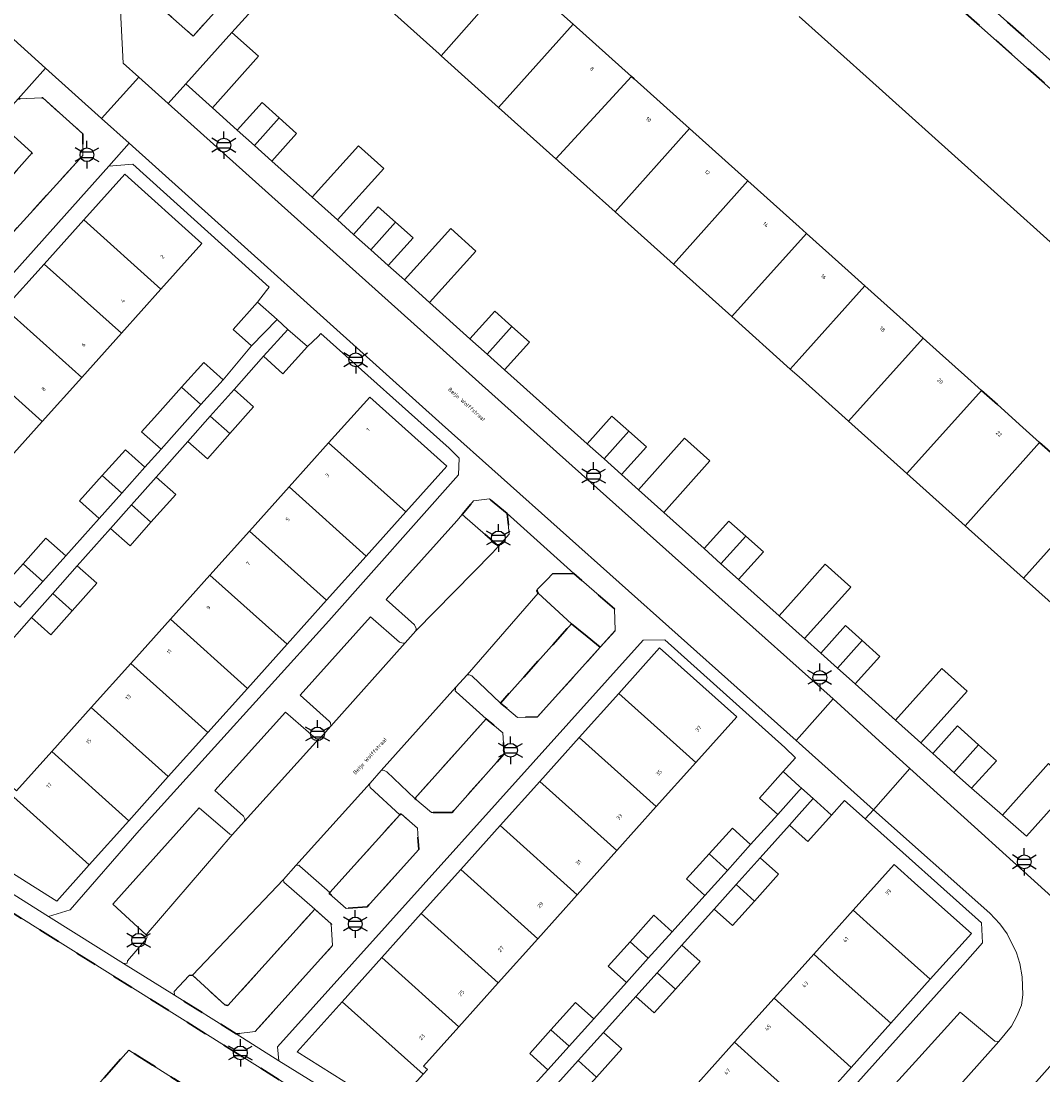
# Model space of a CAD drawing. Extents: x 105780 to 185197, y 477999 to 525027.
# Tile 25 of 256: x 105928 to 106022, y 478611 to 478708. Entities that reach past the tile are written whole.
import ezdxf
from ezdxf.enums import TextEntityAlignment as Align

# ---------------------------------------------------------------- set-up
doc = ezdxf.new("R2010")
doc.units = 0
doc.linetypes.add('XX-HIDDEN', pattern=[4, 2, -2])
for name, color, linetype, lineweight in [('B-GV-GR-MATERIAALGRENS-G', 252, 'XX-HIDDEN', 35), ('B-RO-IE-MEUBILAIR_WEGMEUBILAIR-S', 252, 'Continuous', 25), ('B-RO-IE-TERREINAFSCHEIDING_KUNSTMATIG_HEKWERK-G', 252, 'IE-TERREINAFSCHEIDING-KUNSTMATIG', 18), ('B-WE-GW-WATERGANG_SLOOT_INSTEEK-G', 252, 'Continuous', 30), ('B-XX-KG-KADASTRAAL_BEBOUWING-G', 252, 'Continuous', 20), ('B1-WE-OG-BEBOUWING-T18', 7, 'Continuous', 18), ('B1-WE-OG-TERREIN_ERF-GV', 252, 'Continuous', 18), ('B1-WE-OG-TOPOGRAFIE-T18', 10, 'Continuous', 18), ('B1-WE-VH-VERHARDING_ASFALT-GV', 252, 'Continuous', 18), ('B1-WE-VH-VERHARDING_BETONSTRAATSTEEN-GV', 252, 'Continuous', 18), ('B1-WE-VH-VERHARDING_TEGEL-GV', 252, 'Continuous', 18)]:
    doc.layers.add(name, color=color, linetype=linetype, lineweight=lineweight)
doc.styles.add('NLCS-ISO', font='NLCS-ISO.ttf')
doc.styles.add('NLCS-ISO-M200-T18', font='NLCS-ISO.ttf', dxfattribs={"height": 0.36})
doc.linetypes.add('IE-TERREINAFSCHEIDING-KUNSTMATIG', pattern='A,4,[82,NLCS.SHX,S=0.75,R=90,X=0,Y=0],4,-2', length=10)

# ---------------------------------------------------------------- blocks, each defined once
blk = doc.blocks.new('B-SIE-WEG_LICHTMAST-SO')
at = {"ltscale": 0.1}
for p, q in [((0, 1.27), (0, 2.53)), ((-1.1, 0.63), (-2.19, 1.27)), ((1.1, 0.63), (2.19, 1.27)), ((-1.1, -0.63), (-2.19, -1.27)), ((0, -1.27), (0, -2.53)), ((1.1, -0.63), (2.19, -1.27))]:
    blk.add_line(p, q, dxfattribs=at)
at = {"flags": 128}
for points in [[(-1.16, 0.5), (1.16, 0.5)], [(-1.16, -0.5), (1.16, -0.5)]]:
    blk.add_lwpolyline(points, dxfattribs=at)
at = {"ltscale": 0.1}
blk.add_circle((0, 0), 1.27, dxfattribs=at)
at = {"style": 'NLCS-ISO'}
blk.add_attdef('TYPE', text='', height=1.8, dxfattribs=at).set_placement((0, 2.53), align=Align.BOTTOM_CENTER)

msp = doc.modelspace()

# ---------------------------------------------------------------- linework, layer by layer
at = {"layer": 'B-GV-GR-MATERIAALGRENS-G', "flags": 128}
for points in [[(106000, 478724.793), (105980.466, 478742.334), (105978.943, 478740.613), (105978.148, 478741.243), (105977.438, 478741.687), (105976.731, 478742.054), (105975.992, 478742.324), (105975.124, 478742.473), (105974.242, 478742.525), (105973.344, 478742.5), (105972.479, 478742.391), (105969.92, 478741.74), (105969.244, 478741.478), (105967.9, 478740.82), (105967.286, 478740.464), (105966.722, 478740.064), (105966.662, 478740.012), (105966.347, 478739.74), (105966.201, 478739.614), (105965.888, 478739.344), (105968.125, 478737.419), (105963.677, 478732.269), (105962.307, 478733.356), (105961.799, 478732.767), (105963.304, 478731.543), (105968.587, 478737.66), (105967.144, 478738.843), (105967.54, 478739.293), (105969.443, 478737.734), (105963.378, 478730.71), (105961.402, 478732.317), (105956.719, 478726.993), (105959.127, 478724.852), (105968.106, 478734.452), (105968.744, 478735.095), (105969.243, 478735.445), (105969.946, 478735.919), (105970.623, 478736.162), (105971.687, 478736.492), (105973.626, 478736.739), (105975.388, 478736.873), (105977.341, 478737.217), (105978.608, 478737.308), (105980.338, 478737.507), (105981.143, 478737.47), (105982.279, 478737.315), (105983.072, 478737.124), (105983.656, 478736.722), (105984.065, 478736.369), (106000, 478722.083), (106008.843, 478714.155), (106032.53, 478693.11), (106042.797, 478679.379), (106046.237, 478683.351), (106041.428, 478687.703), (106029.227, 478698.616), (106018.277, 478708.393)], [(105940.944, 478714.654), (105940.715, 478714.769), (105940.553, 478714.661), (105939.057, 478712.989), (105937.972, 478711.769), (105944.182, 478706.283), (105957.622, 478721.224), (105957.483, 478722.9), (105952.168, 478727.629), (105950.558, 478725.844), (105950.559, 478725.679), (105950.644, 478725.511), (105953.748, 478722.641), (105949.403, 478717.768), (105944.094, 478711.815)], [(105927.253, 478699.608), (105926.208, 478698.445), (105926.273, 478698.295), (105929.363, 478695.511), (105922.9, 478688.284), (105924.51, 478686.803), (105926.416, 478686.934), (105934.011, 478695.289), (105934.029, 478697.259), (105930.329, 478700.597), (105928.049, 478700.495)], [(105973.112, 478662.29), (105971.477, 478663.645), (105970.005, 478663.448), (105968.947, 478662.199), (105972.312, 478659.293), (105973.294, 478660.38)], [(105979.252, 478656.758), (105977.284, 478656.738), (105976.802, 478656.227), (105975.899, 478655.332), (105975.849, 478655.177), (105975.946, 478654.961), (105979.029, 478652.129), (105981.673, 478649.966), (105983.056, 478651.503), (105982.977, 478653.507)], [(105981.673, 478649.966), (105979.029, 478652.129), (105972.492, 478644.83), (105974.049, 478643.499), (105975.91, 478643.563)], [(105971.154, 478643.372), (105964.593, 478636.05), (105966.12, 478634.755), (105968.022, 478634.745), (105972.825, 478640.161), (105972.712, 478642.083)], [(105963.216, 478634.545), (105956.777, 478627.385), (105956.712, 478627.299), (105958.261, 478625.912), (105960.221, 478626.067), (105964.965, 478631.355), (105964.832, 478633.298), (105963.324, 478634.63)], [(105919.553, 478630.513), (105913.404, 478634.267), (105912.294, 478621.137), (105912.185, 478619.855), (105911.937, 478616.726), (105916.429, 478614.744), (105917.104, 478614.023), (105919.923, 478614.089), (105920.288, 478614.431), (105928.677, 478605.488), (105932.425, 478605.882), (105932.217, 478606.101), (105938.255, 478612.859), (105938.707, 478612.572), (105959.538, 478599.356), (105963.018, 478597.24), (105965.579, 478595.683), (105965.719, 478595.922), (105967.988, 478599.314), (105968.39, 478599.915)], [(105955.386, 478625.857), (105947.387, 478616.976), (105947.098, 478617.02), (105944.115, 478619.761), (105943.82, 478619.737), (105942.419, 478618.254), (105942.452, 478617.915), (105948.147, 478614.368), (105949.905, 478614.566), (105957.011, 478622.489), (105956.906, 478624.497)], [(105961.632, 478595.056), (105958.199, 478597.216), (105956.917, 478595.108), (105951.651, 478598.484), (105951.605, 478598.408), (105949.121, 478594.367), (105942.3, 478598.559), (105941.298, 478597.575), (105934.795, 478603.797), (105938.254, 478607.41), (105944.226, 478601.693), (105945.703, 478604.097), (105952.525, 478599.905), (105953.357, 478601.269), (105958.623, 478597.893), (105959.538, 478599.356), (105938.707, 478612.572), (105938.255, 478612.859), (105932.217, 478606.101), (105932.425, 478605.882), (105932.488, 478605.815), (105934.598, 478603.591), (105949.677, 478587.697), (105951.485, 478586.696), (105952.688, 478585.992), (105953.007, 478586.577), (105954.513, 478589.345), (105956.358, 478588.341), (105954.867, 478585.602), (105954.502, 478584.931), (105957.607, 478583.113), (105967.759, 478573.942), (105967.809, 478573.997), (105979.423, 478586.884), (105968.542, 478593.945), (105967.406, 478594.682), (105967.248, 478594.488), (105966.535, 478593.386), (105965.884, 478592.38)]]:
    msp.add_lwpolyline(points, close=True, dxfattribs=at)
at = {"layer": 'B-RO-IE-TERREINAFSCHEIDING_KUNSTMATIG_HEKWERK-G', "flags": 128}
msp.add_lwpolyline([(105964.836, 478594.442), (105965.565, 478595.568), (105938.255, 478612.859), (105932.217, 478606.101), (105949.677, 478587.697), (105952.688, 478585.992), (105953.438, 478587.482)], dxfattribs=at)
at = {"layer": 'B-WE-GW-WATERGANG_SLOOT_INSTEEK-G', "flags": 128}
for points in [[(106032.53, 478693.11), (106008.843, 478714.155)], [(105973.82, 478712.177), (105979.181, 478707.37), (105984.565, 478702.541), (105984.8, 478702.33), (105989.901, 478697.756), (105995.281, 478692.931), (106000, 478688.699), (106000.667, 478688.101), (106002.16, 478686.762), (106004.503, 478684.661), (106006.056, 478683.268), (106007.539, 478681.938), (106009.861, 478679.856), (106011.429, 478678.45), (106012.927, 478677.106), (106015.221, 478675.049), (106016.801, 478673.632), (106018.257, 478672.326), (106020.61, 478670.216), (106022.152, 478668.833), (106023.636, 478667.502)], [(106000, 478708.078), (106006.169, 478702.544), (106026.138, 478684.633)], [(106026.138, 478684.633), (106006.169, 478702.544), (106000, 478708.078)]]:
    msp.add_lwpolyline(points, dxfattribs=at)
at = {"layer": 'B-XX-KG-KADASTRAAL_BEBOUWING-G', "flags": 128}
for points in [[(105973.82, 478712.177), (105973.624, 478712.353), (105968.447, 478716.996), (105961.577, 478709.335), (105966.826, 478704.628), (105966.95, 478704.517), (105967.022, 478704.452)], [(105979.181, 478707.37), (105973.82, 478712.177), (105967.022, 478704.452), (105972.311, 478699.709)], [(105947.749, 478706.622), (105943.49, 478701.871), (105945.948, 478699.668), (105950.207, 478704.419)], [(105984.565, 478702.541), (105979.181, 478707.37), (105972.311, 478699.709), (105977.6, 478694.966)], [(105989.901, 478697.756), (105984.8, 478702.33), (105984.565, 478702.541), (105977.6, 478694.966), (105977.695, 478694.88), (105977.835, 478694.755), (105983.045, 478690.082)], [(105952.103, 478698.744), (105950.525, 478700.158), (105948.241, 478697.612), (105949.819, 478696.197)], [(105952.103, 478698.744), (105949.819, 478696.197), (105951.428, 478694.755), (105953.712, 478697.301)], [(105995.281, 478692.931), (105989.901, 478697.756), (105983.045, 478690.082), (105988.411, 478685.27)], [(105955.136, 478691.431), (105957.474, 478689.335), (105961.733, 478694.086), (105959.395, 478696.182)], [(105934.106, 478689.335), (105941.209, 478682.966), (105944.989, 478687.181), (105937.887, 478693.551)], [(106000.667, 478688.101), (106000, 478688.699), (105995.281, 478692.931), (105988.411, 478685.27), (105993.796, 478680.44)], [(105962.825, 478689.132), (105961.233, 478690.559), (105958.949, 478688.013), (105960.541, 478686.586)], [(105934.106, 478689.335), (105930.459, 478685.268), (105937.562, 478678.899), (105941.209, 478682.966)], [(105962.825, 478689.132), (105960.541, 478686.586), (105962.15, 478685.143), (105964.434, 478687.689)], [(105963.64, 478683.808), (105965.963, 478681.725), (105970.222, 478686.476), (105967.899, 478688.559)], [(106006.056, 478683.268), (106004.503, 478684.661), (106002.16, 478686.762), (106000.667, 478688.101), (105993.796, 478680.44), (105999.186, 478675.607), (106000, 478676.515)], [(105930.459, 478685.268), (105926.812, 478681.202), (105933.915, 478674.832), (105937.562, 478678.899)], [(106011.429, 478678.45), (106009.861, 478679.856), (106007.539, 478681.938), (106006.056, 478683.268), (106000, 478676.515), (105999.186, 478675.607), (106000, 478674.877), (106004.559, 478670.789)], [(105950.113, 478681.765), (105947.875, 478679.237), (105949.551, 478677.747), (105951.91, 478680.167)], [(105926.812, 478681.202), (105923.165, 478677.135), (105930.268, 478670.765), (105933.915, 478674.832)], [(105973.547, 478679.52), (105971.955, 478680.947), (105969.671, 478678.401), (105971.264, 478676.973)], [(105973.547, 478679.52), (105971.264, 478676.973), (105972.873, 478675.531), (105975.157, 478678.077)], [(105954.705, 478677.678), (105952.892, 478679.259), (105950.661, 478676.779), (105952.449, 478675.172)], [(106016.801, 478673.632), (106015.221, 478675.049), (106012.927, 478677.106), (106011.429, 478678.45), (106004.559, 478670.789), (106009.931, 478665.971)], [(105923.165, 478677.135), (105919.518, 478673.068), (105926.621, 478666.699), (105930.268, 478670.765)], [(105946.935, 478674.619), (105945.156, 478676.208), (105943.108, 478673.926), (105944.889, 478672.329)], [(105944.889, 478672.329), (105943.108, 478673.926), (105940.881, 478671.445), (105939.425, 478669.823), (105941.219, 478668.22), (105942.671, 478669.846)], [(105947.95, 478673.727), (105945.754, 478671.255), (105947.543, 478669.651), (105949.746, 478672.13)], [(106022.152, 478668.833), (106020.61, 478670.216), (106018.257, 478672.326), (106016.801, 478673.632), (106009.931, 478665.971), (106015.282, 478661.172)], [(105956.66, 478668.808), (105963.759, 478662.442), (105967.536, 478666.654), (105960.438, 478673.021)], [(105947.543, 478669.651), (105945.754, 478671.255), (105943.699, 478668.942), (105945.495, 478667.346)], [(105984.315, 478669.867), (105982.759, 478671.262), (105980.475, 478668.716), (105982.031, 478667.321)], [(105984.315, 478669.867), (105982.031, 478667.321), (105983.64, 478665.879), (105985.924, 478668.425)], [(105956.66, 478668.808), (105953.015, 478664.744), (105960.114, 478658.378), (105963.759, 478662.442)], [(105985.189, 478664.49), (105987.527, 478662.395), (105991.786, 478667.146), (105989.448, 478669.241)], [(106027.53, 478664.01), (106025.939, 478665.437), (106023.636, 478667.502), (106022.152, 478668.833), (106015.282, 478661.172), (106020.659, 478656.349)], [(105939.74, 478666.565), (105937.942, 478668.171), (105935.81, 478665.795), (105937.61, 478664.181)], [(105937.61, 478664.181), (105935.81, 478665.795), (105933.714, 478663.46), (105935.523, 478661.844)], [(105940.777, 478665.653), (105938.502, 478663.092), (105940.291, 478661.488), (105942.573, 478664.057)], [(105953.015, 478664.744), (105949.37, 478660.679), (105956.469, 478654.313), (105960.114, 478658.378)], [(106032.896, 478659.198), (106031.328, 478660.604), (106028.995, 478662.696), (106027.53, 478664.01), (106020.659, 478656.349), (106026.026, 478651.537)], [(105940.291, 478661.488), (105938.502, 478663.092), (105936.573, 478660.92), (105938.368, 478659.325)], [(105995.082, 478660.215), (105993.534, 478661.603), (105991.25, 478659.057), (105992.798, 478657.669)], [(105932.438, 478658.391), (105930.622, 478660.014), (105928.513, 478657.665), (105930.332, 478656.033)], [(105949.37, 478660.679), (105945.725, 478656.615), (105952.824, 478650.249), (105956.469, 478654.313)], [(105995.082, 478660.215), (105992.798, 478657.669), (105994.422, 478656.213), (105996.706, 478658.759)], [(105930.332, 478656.033), (105928.513, 478657.665), (105926.387, 478655.296), (105928.215, 478653.663)], [(105933.498, 478657.459), (105931.251, 478654.929), (105933.039, 478653.326), (105935.293, 478655.864)], [(105998.152, 478652.869), (106000, 478651.213), (106000.498, 478650.767), (106004.757, 478655.518), (106002.411, 478657.62), (106000, 478654.93)], [(105945.725, 478656.615), (105942.08, 478652.551), (105949.179, 478646.184), (105952.824, 478650.249)], [(105933.039, 478653.326), (105931.251, 478654.929), (105929.287, 478652.719), (105931.082, 478651.124)], [(105942.08, 478652.551), (105938.435, 478648.487), (105945.534, 478642.121), (105949.179, 478646.184)], [(106005.804, 478650.604), (106004.271, 478651.978), (106001.987, 478649.432), (106003.52, 478648.057)], [(106005.804, 478650.604), (106003.52, 478648.057), (106005.159, 478646.588), (106007.443, 478649.134)], [(105983.377, 478645.721), (105990.48, 478639.352), (105994.252, 478643.557), (105987.15, 478649.928)], [(105938.435, 478648.487), (105934.791, 478644.422), (105941.889, 478638.056), (105945.534, 478642.121)], [(106008.882, 478643.251), (106011.205, 478641.168), (106015.464, 478645.919), (106013.141, 478648.002)], [(105983.377, 478645.721), (105979.739, 478641.664), (105986.841, 478635.294), (105990.48, 478639.352)], [(105934.791, 478644.422), (105931.146, 478640.358), (105938.244, 478633.992), (105941.889, 478638.056)], [(105920.371, 478642.687), (105917.911, 478639.946), (105924.698, 478633.86), (105923.011, 478631.987), (105931.607, 478626.591), (105934.599, 478629.928)], [(105931.146, 478640.358), (105927.893, 478636.731), (105920.783, 478643.146), (105920.371, 478642.687), (105934.599, 478629.928), (105938.244, 478633.992)], [(106016.526, 478640.992), (106014.584, 478642.733), (106012.3, 478640.187), (106014.242, 478638.446)], [(105979.739, 478641.664), (105976.1, 478637.606), (105983.202, 478631.237), (105986.841, 478635.294)], [(106016.526, 478640.992), (106014.242, 478638.446), (106015.881, 478636.976), (106018.165, 478639.522)], [(105998.522, 478638.514), (105996.339, 478636.084), (105998.027, 478634.568), (106000, 478636.764), (106000.21, 478636.998), (106000, 478637.187)], [(106025.141, 478637.257), (106022.978, 478639.255), (106018.726, 478634.506), (106020.939, 478632.578), (106021.731, 478633.46)], [(105976.1, 478637.606), (105972.461, 478633.549), (105979.563, 478627.179), (105983.202, 478631.237)], [(106002.981, 478634.511), (106001.293, 478636.027), (106000, 478634.588), (105999.11, 478633.597), (106000, 478632.798), (106000.798, 478632.081)], [(105972.461, 478633.549), (105968.822, 478629.491), (105975.924, 478623.122), (105979.563, 478627.179)], [(105995.53, 478631.794), (105993.846, 478633.31), (105991.707, 478630.93), (105993.392, 478629.418)], [(105993.392, 478629.418), (105991.707, 478630.93), (105989.634, 478628.624), (105991.316, 478627.111)], [(105996.406, 478630.582), (105994.19, 478628.111), (105995.878, 478626.594), (105998.094, 478629.066)], [(106004.977, 478625.755), (106007.162, 478623.795), (106012.078, 478619.386), (106015.868, 478623.611), (106010.945, 478628.002), (106008.749, 478629.961)], [(105968.822, 478629.491), (105965.183, 478625.433), (105972.285, 478619.064), (105975.924, 478623.122)], [(105995.878, 478626.594), (105994.19, 478628.111), (105992.165, 478625.853), (105993.855, 478624.338)], [(105965.183, 478625.433), (105961.544, 478621.376), (105968.646, 478615.007), (105972.285, 478619.064)], [(105988.305, 478623.766), (105986.626, 478625.278), (105984.42, 478622.823), (105986.1, 478621.316)], [(106004.977, 478625.755), (106001.338, 478621.698), (106003.517, 478619.743), (106008.44, 478615.328), (106012.078, 478619.386), (106007.162, 478623.795)], [(105986.1, 478621.316), (105984.42, 478622.823), (105982.415, 478620.592), (105984.091, 478619.084)], [(105989.181, 478622.525), (105986.911, 478619.994), (105988.601, 478618.479), (105990.871, 478621.01)], [(105961.544, 478621.376), (105957.906, 478617.318), (105965.358, 478610.635), (105965.757, 478611.08), (105965.406, 478611.394), (105968.646, 478615.007)], [(106001.338, 478621.698), (106000, 478620.206), (105997.696, 478617.643), (105999.873, 478615.69), (106000, 478615.576), (106004.801, 478611.271), (106008.44, 478615.328), (106003.517, 478619.743)], [(105988.601, 478618.479), (105986.911, 478619.994), (105984.955, 478617.813), (105986.645, 478616.297)], [(105957.906, 478617.318), (105953.755, 478612.69), (105962.358, 478607.29), (105965.358, 478610.635)], [(105981.08, 478615.739), (105979.407, 478617.245), (105977.133, 478614.716), (105978.808, 478613.214)], [(105997.696, 478617.643), (105994.052, 478613.59), (105996.229, 478611.638), (106000, 478608.256), (106001.162, 478607.214), (106004.801, 478611.271), (106000, 478615.576), (105999.873, 478615.69)], [(105978.808, 478613.214), (105977.133, 478614.716), (105975.182, 478612.545), (105976.852, 478611.041)], [(105981.964, 478614.477), (105979.644, 478611.89), (105981.33, 478610.37), (105983.654, 478612.962)], [(105994.052, 478613.59), (105990.408, 478609.538), (105992.582, 478607.583), (105997.511, 478603.15), (106000, 478605.918), (106001.162, 478607.214), (106000, 478608.256), (105996.229, 478611.638)], [(105981.33, 478610.37), (105979.644, 478611.89), (105977.745, 478609.772), (105979.434, 478608.257)]]:
    msp.add_lwpolyline(points, close=True, dxfattribs=at)
at = {"layer": 'B1-WE-OG-TERREIN_ERF-GV', "flags": 128}
for points in [[(105961.97, 478722.278), (105947.749, 478706.622), (105950.207, 478704.419), (105945.948, 478699.668), (105948.241, 478697.612), (105950.525, 478700.158), (105952.103, 478698.744), (105953.712, 478697.301), (105951.428, 478694.755), (105955.136, 478691.431), (105959.395, 478696.182), (105961.733, 478694.086), (105957.474, 478689.335), (105958.949, 478688.013), (105961.233, 478690.559), (105962.825, 478689.132), (105964.434, 478687.689), (105962.15, 478685.143), (105963.64, 478683.808), (105967.899, 478688.559), (105970.222, 478686.476), (105965.963, 478681.725), (105969.671, 478678.401), (105971.955, 478680.947), (105973.547, 478679.52), (105975.157, 478678.077), (105972.873, 478675.531), (105980.475, 478668.716), (105982.759, 478671.262), (105984.315, 478669.867), (105985.924, 478668.425), (105983.64, 478665.879), (105985.189, 478664.49), (105989.448, 478669.241), (105991.786, 478667.146), (105987.527, 478662.395), (105991.25, 478659.057), (105993.534, 478661.603), (105995.082, 478660.215), (105996.706, 478658.759), (105994.422, 478656.213), (105998.152, 478652.869), (106000, 478654.93), (106002.411, 478657.62), (106004.757, 478655.518), (106000.498, 478650.767), (106001.987, 478649.432), (106004.271, 478651.978), (106005.804, 478650.604), (106007.443, 478649.134), (106005.159, 478646.588), (106008.882, 478643.251), (106013.141, 478648.002), (106015.464, 478645.919), (106011.205, 478641.168), (106012.3, 478640.187), (106014.584, 478642.733), (106016.526, 478640.992), (106018.165, 478639.522), (106015.881, 478636.976), (106018.726, 478634.506), (106022.978, 478639.255)], [(106026.026, 478651.537), (106020.659, 478656.349), (106015.282, 478661.172), (106009.931, 478665.971), (106004.559, 478670.789), (106000, 478674.877), (105999.186, 478675.607), (105993.796, 478680.44), (105988.411, 478685.27), (105983.045, 478690.082), (105977.835, 478694.755), (105977.695, 478694.88), (105977.6, 478694.966), (105972.311, 478699.709), (105967.022, 478704.452), (105966.95, 478704.517), (105966.826, 478704.628), (105961.577, 478709.335)], [(105926.387, 478655.296), (105928.513, 478657.665), (105930.622, 478660.014), (105932.438, 478658.391), (105935.523, 478661.844), (105933.714, 478663.46), (105935.81, 478665.795), (105937.942, 478668.171), (105939.74, 478666.565), (105941.219, 478668.22), (105939.425, 478669.823), (105940.881, 478671.445), (105943.108, 478673.926), (105945.156, 478676.208), (105946.935, 478674.619), (105949.551, 478677.747), (105947.875, 478679.237), (105950.113, 478681.765), (105950.92, 478682.854), (105951.191, 478683.153), (105938.63, 478694.491), (105936.411, 478694.297), (105914.752, 478670.091)], [(105926.812, 478681.202), (105930.459, 478685.268), (105934.106, 478689.335), (105937.887, 478693.551), (105944.989, 478687.181), (105941.209, 478682.966), (105937.562, 478678.899), (105933.915, 478674.832), (105930.268, 478670.765), (105926.621, 478666.699)], [(105914.087, 478635.724), (105930.867, 478625.177), (105932.863, 478625.79), (105939.218, 478633.099), (105945.56, 478640.121), (105956.661, 478652.413), (105968.635, 478665.858), (105968.694, 478667.391), (105967.769, 478668.312), (105955.95, 478678.892), (105955.685, 478678.59), (105954.705, 478677.678), (105952.449, 478675.172), (105950.661, 478676.779), (105947.95, 478673.727), (105949.746, 478672.13), (105947.543, 478669.651), (105945.495, 478667.346), (105943.699, 478668.942), (105940.777, 478665.653), (105942.573, 478664.057), (105940.291, 478661.488), (105938.368, 478659.325), (105936.573, 478660.92), (105933.498, 478657.459), (105935.293, 478655.864), (105933.039, 478653.326), (105931.082, 478651.124), (105929.287, 478652.719), (105926.345, 478649.407)], [(105927.893, 478636.731), (105931.146, 478640.358), (105934.791, 478644.422), (105938.435, 478648.487), (105942.08, 478652.551), (105945.725, 478656.615), (105949.37, 478660.679), (105953.015, 478664.744), (105956.66, 478668.808), (105960.438, 478673.021), (105967.536, 478666.654), (105963.759, 478662.442), (105960.114, 478658.378), (105956.469, 478654.313), (105952.824, 478650.249), (105949.179, 478646.184), (105945.534, 478642.121), (105941.889, 478638.056), (105938.244, 478633.992), (105934.599, 478629.928), (105931.607, 478626.591), (105923.011, 478631.987)], [(105973.855, 478607.711), (105976.852, 478611.041), (105975.182, 478612.545), (105977.133, 478614.716), (105979.407, 478617.245), (105981.08, 478615.739), (105984.091, 478619.084), (105982.415, 478620.592), (105984.42, 478622.823), (105986.626, 478625.278), (105988.305, 478623.766), (105991.316, 478627.111), (105989.634, 478628.624), (105991.707, 478630.93), (105993.846, 478633.31), (105995.53, 478631.794), (105998.027, 478634.568), (105996.339, 478636.084), (105998.522, 478638.514), (105999.66, 478639.78), (105998.682, 478640.75), (105987.619, 478650.665), (105985.643, 478650.616), (105951.961, 478613.175), (105952.073, 478611.87), (105968.476, 478601.736)], [(106000, 478603.882), (106015.063, 478620.691), (106016.892, 478622.732), (106016.793, 478624.573), (106006.077, 478634.152), (106004.181, 478635.846), (106002.981, 478634.511), (106000.798, 478632.081), (106000, 478632.798), (105999.11, 478633.597), (105996.406, 478630.582), (105998.094, 478629.066), (105995.878, 478626.594), (105993.855, 478624.338), (105992.165, 478625.853), (105989.181, 478622.525), (105990.871, 478621.01), (105988.601, 478618.479), (105986.645, 478616.297), (105984.955, 478617.813), (105981.964, 478614.477), (105983.654, 478612.962), (105981.33, 478610.37)], [(105990.408, 478609.538), (105994.052, 478613.59), (105997.696, 478617.643), (106000, 478620.206), (106001.338, 478621.698), (106004.977, 478625.755), (106008.749, 478629.961), (106010.945, 478628.002), (106015.868, 478623.611), (106012.078, 478619.386), (106008.44, 478615.328), (106004.801, 478611.271), (106001.162, 478607.214)]]:
    msp.add_lwpolyline(points, dxfattribs=at)
msp.add_lwpolyline([(105972.285, 478619.064), (105968.646, 478615.007), (105965.406, 478611.394), (105965.757, 478611.08), (105965.358, 478610.635), (105962.358, 478607.29), (105953.755, 478612.69), (105957.906, 478617.318), (105961.544, 478621.376), (105965.183, 478625.433), (105968.822, 478629.491), (105972.461, 478633.549), (105976.1, 478637.606), (105979.739, 478641.664), (105983.377, 478645.721), (105987.15, 478649.928), (105994.252, 478643.557), (105990.48, 478639.352), (105986.841, 478635.294), (105983.202, 478631.237), (105979.563, 478627.179), (105975.924, 478623.122)], close=True, dxfattribs=at)
at = {"layer": 'B1-WE-VH-VERHARDING_ASFALT-GV', "flags": 128}
msp.add_lwpolyline([(105941.877, 478700.072), (105939.176, 478702.496), (105935.743, 478698.691), (105938.293, 478696.4), (105967.128, 478670.488), (105999.711, 478641.38), (106000, 478641.704), (106003.128, 478645.209), (106000, 478648.019), (105991.465, 478655.636), (105977.654, 478667.962)], close=True, dxfattribs=at)
msp.add_lwpolyline([(106009.599, 478596.191), (106030.722, 478619.908), (106030.769, 478620.121), (106030.725, 478620.233), (106016.141, 478633.432), (106010.198, 478638.811), (106006.855, 478635.004), (106017.562, 478625.48), (106018.479, 478624.502), (106019.156, 478623.56), (106020.034, 478621.834), (106020.342, 478620.826), (106020.535, 478619.612), (106020.606, 478617.961), (106020.481, 478616.999), (106020.043, 478615.973), (106019.552, 478615.07), (106018.401, 478613.654), (106003.371, 478596.811)], dxfattribs=at)
at = {"layer": 'B1-WE-VH-VERHARDING_BETONSTRAATSTEEN-GV', "flags": 128}
for points in [[(105937.358, 478711.074), (105937.972, 478711.769), (105939.057, 478712.989), (105935.25, 478716.347), (105934.236, 478715.232), (105932.943, 478713.808), (105926.966, 478713.474), (105925.456, 478714.818), (105922.02, 478710.964), (105923.569, 478709.627), (105926.662, 478706.848), (105930.583, 478703.327), (105935.743, 478698.691), (105939.176, 478702.496), (105937.742, 478703.777)], [(106027.409, 478708.249), (106022.309, 478712.841), (106018.277, 478708.393), (106029.227, 478698.616), (106033.18, 478703.054), (106032.919, 478703.289)], [(105926.208, 478698.445), (105927.253, 478699.608), (105928.049, 478700.495), (105930.583, 478703.327), (105926.662, 478706.848), (105924.109, 478704.286), (105923.183, 478703.261), (105922.171, 478702.14), (105875.892, 478650.198), (105883.115, 478643.649), (105882.569, 478644.454), (105882.277, 478645.115), (105882.054, 478645.978), (105881.953, 478647.073), (105881.956, 478647.599), (105882.06, 478648.397), (105882.25, 478649.028), (105882.518, 478649.605), (105882.801, 478650.078), (105883.709, 478651.26), (105884.596, 478652.26), (105886.137, 478653.999), (105886.33, 478654.171), (105886.411, 478654.179)], [(105968.386, 478646.284), (105969.42, 478647.424), (105975.946, 478654.961), (105975.849, 478655.177), (105975.899, 478655.332), (105976.802, 478656.227), (105977.284, 478656.738), (105979.252, 478656.758), (105973.112, 478662.29), (105973.294, 478660.38), (105972.312, 478659.293), (105971.749, 478658.677), (105964.69, 478651.477), (105963.702, 478650.386), (105956.857, 478642.718), (105955.87, 478641.59), (105955.768, 478641.537), (105948.91, 478633.955), (105947.776, 478632.704), (105939.86, 478623.493), (105939.927, 478623.286), (105939.861, 478623.072), (105938.122, 478621.094), (105938.104, 478620.873), (105937.774, 478620.845), (105942.452, 478617.915), (105942.419, 478618.254), (105943.82, 478619.737), (105944.115, 478619.761), (105952.499, 478628.585), (105953.631, 478629.873), (105960.479, 478637.465), (105961.485, 478638.613)], [(105971.749, 478658.677), (105972.312, 478659.293), (105968.947, 478662.199), (105968.468, 478661.633), (105961.958, 478654.374), (105964.568, 478652.025), (105964.708, 478651.697), (105964.69, 478651.477)], [(105975.946, 478654.961), (105969.42, 478647.424), (105969.601, 478647.443), (105969.855, 478647.34), (105972.492, 478644.83), (105979.029, 478652.129)], [(105963.702, 478650.386), (105963.513, 478650.339), (105963.182, 478650.456), (105960.515, 478652.765), (105954.048, 478645.557), (105956.731, 478643.143), (105956.843, 478643.005), (105956.857, 478642.718)], [(105937.774, 478620.845), (105930.867, 478625.177), (105914.087, 478635.724), (105912.726, 478636.579), (105895.87, 478647.173), (105895.075, 478645.764), (105900.839, 478642.191), (105902.324, 478641.27), (105909.797, 478636.462), (105912.021, 478635.109), (105913.404, 478634.267), (105919.553, 478630.513), (105968.39, 478599.915), (105970.148, 478598.819), (105985.339, 478589.344), (105986.091, 478590.685), (105969.941, 478601.097), (105968.476, 478601.736), (105952.073, 478611.87), (105948.147, 478614.368), (105942.452, 478617.915)], [(105971.154, 478643.372), (105968.397, 478645.854), (105968.316, 478645.965), (105968.386, 478646.284), (105961.485, 478638.613), (105961.712, 478638.663), (105962.032, 478638.481), (105964.593, 478636.05)], [(106003.128, 478645.209), (106000, 478641.704), (105999.711, 478641.38), (106000, 478641.122), (106006.855, 478635.004), (106010.198, 478638.811), (106007.374, 478641.366)], [(105948.91, 478633.955), (105955.768, 478641.537), (105955.52, 478641.525), (105952.674, 478643.996), (105946.162, 478636.775), (105948.811, 478634.409), (105948.929, 478634.157)], [(105960.479, 478637.465), (105953.631, 478629.873), (105953.899, 478629.886), (105954.017, 478629.816), (105956.777, 478627.385), (105963.216, 478634.545), (105960.49, 478637.054), (105960.431, 478637.29)], [(105947.776, 478632.704), (105947.554, 478632.741), (105944.738, 478635.185), (105936.777, 478626.306), (105939.86, 478623.493)], [(105955.386, 478625.857), (105952.521, 478628.328), (105952.499, 478628.585), (105944.115, 478619.761), (105947.098, 478617.02), (105947.387, 478616.976)]]:
    msp.add_lwpolyline(points, close=True, dxfattribs=at)
for points in [[(105922.9, 478688.284), (105929.363, 478695.511), (105926.273, 478698.295)], [(106003.371, 478596.811), (106018.401, 478613.654), (106018.023, 478613.685), (106014.843, 478616.35), (106011.026, 478612.15), (106005.188, 478605.725)]]:
    msp.add_lwpolyline(points, dxfattribs=at)
at = {"layer": 'B1-WE-VH-VERHARDING_TEGEL-GV', "flags": 128}
for points in [[(105937.358, 478711.074), (105937.742, 478703.777), (105939.176, 478702.496), (105941.877, 478700.072), (105943.49, 478701.871), (105947.749, 478706.622), (105961.97, 478722.278)], [(105957.622, 478721.224), (105944.182, 478706.283), (105937.972, 478711.769)], [(105914.752, 478670.091), (105936.411, 478694.297), (105938.293, 478696.4), (105935.743, 478698.691), (105930.583, 478703.327), (105928.049, 478700.495), (105930.329, 478700.597), (105934.029, 478697.259), (105934.011, 478695.289), (105926.416, 478686.934)], [(106025.141, 478637.257), (106021.731, 478633.46), (106020.939, 478632.578), (106018.726, 478634.506), (106015.881, 478636.976), (106014.242, 478638.446), (106012.3, 478640.187), (106011.205, 478641.168), (106008.882, 478643.251), (106005.159, 478646.588), (106003.52, 478648.057), (106001.987, 478649.432), (106000.498, 478650.767), (106000, 478651.213), (105998.152, 478652.869), (105994.422, 478656.213), (105992.798, 478657.669), (105991.25, 478659.057), (105987.527, 478662.395), (105985.189, 478664.49), (105983.64, 478665.879), (105982.031, 478667.321), (105980.475, 478668.716), (105972.873, 478675.531), (105971.264, 478676.973), (105969.671, 478678.401), (105965.963, 478681.725), (105963.64, 478683.808), (105962.15, 478685.143), (105960.541, 478686.586), (105958.949, 478688.013), (105957.474, 478689.335), (105955.136, 478691.431), (105951.428, 478694.755), (105949.819, 478696.197), (105948.241, 478697.612), (105945.948, 478699.668), (105943.49, 478701.871), (105941.877, 478700.072), (105977.654, 478667.962), (105991.465, 478655.636), (106000, 478648.019), (106003.128, 478645.209), (106007.374, 478641.366), (106010.198, 478638.811), (106016.141, 478633.432), (106030.725, 478620.233)], [(105926.345, 478649.407), (105929.287, 478652.719), (105931.251, 478654.929), (105933.498, 478657.459), (105936.573, 478660.92), (105938.502, 478663.092), (105940.777, 478665.653), (105943.699, 478668.942), (105945.754, 478671.255), (105947.95, 478673.727), (105950.661, 478676.779), (105952.892, 478679.259), (105951.91, 478680.167), (105949.551, 478677.747), (105946.935, 478674.619), (105944.889, 478672.329), (105942.671, 478669.846), (105941.219, 478668.22), (105939.74, 478666.565), (105937.61, 478664.181), (105935.523, 478661.844), (105932.438, 478658.391), (105930.332, 478656.033), (105928.215, 478653.663)], [(105977.745, 478609.772), (105979.644, 478611.89), (105981.964, 478614.477), (105984.955, 478617.813), (105986.911, 478619.994), (105989.181, 478622.525), (105992.165, 478625.853), (105994.19, 478628.111), (105996.406, 478630.582), (105999.11, 478633.597), (106000, 478634.588), (106001.293, 478636.027), (106000.21, 478636.998), (106000, 478636.764), (105998.027, 478634.568), (105995.53, 478631.794), (105993.392, 478629.418), (105991.316, 478627.111), (105988.305, 478623.766), (105986.1, 478621.316), (105984.091, 478619.084), (105981.08, 478615.739), (105978.808, 478613.214), (105976.852, 478611.041), (105973.855, 478607.711)], [(106005.188, 478605.725), (106011.026, 478612.15), (106014.843, 478616.35), (106018.023, 478613.685), (106018.401, 478613.654), (106019.552, 478615.07), (106020.043, 478615.973), (106020.481, 478616.999), (106020.606, 478617.961), (106020.535, 478619.612), (106020.342, 478620.826), (106020.034, 478621.834), (106019.156, 478623.56), (106018.479, 478624.502), (106017.562, 478625.48), (106006.855, 478635.004), (106006.077, 478634.152), (106016.793, 478624.573), (106016.892, 478622.732), (106015.063, 478620.691), (106000, 478603.882)], [(106030.722, 478619.908), (106009.599, 478596.191)]]:
    msp.add_lwpolyline(points, dxfattribs=at)
msp.add_lwpolyline([(105954.017, 478629.816), (105953.899, 478629.886), (105953.631, 478629.873), (105952.499, 478628.585), (105952.521, 478628.328), (105955.386, 478625.857), (105956.906, 478624.497), (105957.011, 478622.489), (105949.905, 478614.566), (105948.147, 478614.368), (105952.073, 478611.87), (105951.961, 478613.175), (105985.643, 478650.616), (105987.619, 478650.665), (105998.682, 478640.75), (105999.66, 478639.78), (105998.522, 478638.514), (106000, 478637.187), (106000.21, 478636.998), (106001.293, 478636.027), (106002.981, 478634.511), (106004.181, 478635.846), (106006.077, 478634.152), (106006.855, 478635.004), (106000, 478641.122), (105999.711, 478641.38), (105967.128, 478670.488), (105938.293, 478696.4), (105936.411, 478694.297), (105938.63, 478694.491), (105951.191, 478683.153), (105950.92, 478682.854), (105950.113, 478681.765), (105951.91, 478680.167), (105952.892, 478679.259), (105954.705, 478677.678), (105955.685, 478678.59), (105955.95, 478678.892), (105967.769, 478668.312), (105968.694, 478667.391), (105968.635, 478665.858), (105956.661, 478652.413), (105945.56, 478640.121), (105939.218, 478633.099), (105932.863, 478625.79), (105930.867, 478625.177), (105937.774, 478620.845), (105938.104, 478620.873), (105938.122, 478621.094), (105939.861, 478623.072), (105939.927, 478623.286), (105939.86, 478623.493), (105936.777, 478626.306), (105944.738, 478635.185), (105947.554, 478632.741), (105947.776, 478632.704), (105948.91, 478633.955), (105948.929, 478634.157), (105948.811, 478634.409), (105946.162, 478636.775), (105952.674, 478643.996), (105955.52, 478641.525), (105955.768, 478641.537), (105955.87, 478641.59), (105956.857, 478642.718), (105956.843, 478643.005), (105956.731, 478643.143), (105954.048, 478645.557), (105960.515, 478652.765), (105963.182, 478650.456), (105963.513, 478650.339), (105963.702, 478650.386), (105964.69, 478651.477), (105964.708, 478651.697), (105964.568, 478652.025), (105961.958, 478654.374), (105968.468, 478661.633), (105968.947, 478662.199), (105970.005, 478663.448), (105971.477, 478663.645), (105973.112, 478662.29), (105979.252, 478656.758), (105982.977, 478653.507), (105983.056, 478651.503), (105981.673, 478649.966), (105975.91, 478643.563), (105974.049, 478643.499), (105972.492, 478644.83), (105969.855, 478647.34), (105969.601, 478647.443), (105969.42, 478647.424), (105968.386, 478646.284), (105968.316, 478645.965), (105968.397, 478645.854), (105971.154, 478643.372), (105972.712, 478642.083), (105972.825, 478640.161), (105968.022, 478634.745), (105966.12, 478634.755), (105964.593, 478636.05), (105962.032, 478638.481), (105961.712, 478638.663), (105961.485, 478638.613), (105960.479, 478637.465), (105960.431, 478637.29), (105960.49, 478637.054), (105963.216, 478634.545), (105963.324, 478634.63), (105964.832, 478633.298), (105964.965, 478631.355), (105960.221, 478626.067), (105958.261, 478625.912), (105956.712, 478627.299), (105956.777, 478627.385)], close=True, dxfattribs=at)

# ---------------------------------------------------------------- block references
at = {"layer": 'B-RO-IE-MEUBILAIR_WEGMEUBILAIR-S', "xscale": 0.5, "yscale": 0.5, "zscale": 0.5}
for p in [(105947.003, 478696.225), (105934.394, 478695.351), (105959.155, 478676.453), (105981.066, 478665.753), (105972.291, 478660.038), (106001.9, 478647.2), (105955.628, 478641.985), (105973.408, 478640.482), (106020.734, 478630.205), (105959.112, 478624.477), (105939.155, 478622.976), (105948.525, 478612.601)]:
    msp.add_blockref('B-SIE-WEG_LICHTMAST-SO', p, dxfattribs=at)

# ---------------------------------------------------------------- texts
at = {"layer": 'B1-WE-OG-BEBOUWING-T18', "style": 'NLCS-ISO-M200-T18'}
for s, rotation, p in [('8', 318.1, (105980.919, 478703.258)), ('10', 318.1, (105986.124, 478698.59)), ('12', 318.1, (105991.541, 478693.732)), ('14', 318.1, (105996.914, 478688.913)), ('2', 48.1, (105941.34, 478685.959)), ('16', 318.1, (106002.26, 478684.119)), ('4', 48.1, (105937.693, 478681.892)), ('18', 318.1, (106007.659, 478679.277)), ('6', 48.1, (105934.07, 478677.852)), ('20', 318.1, (106012.987, 478674.499)), ('8', 48.1, (105930.4, 478673.759)), ('1', 48.1, (105960.3, 478670.021)), ('22', 318.1, (106018.405, 478669.64)), ('3', 48.1, (105956.529, 478665.816)), ('5', 48.1, (105952.884, 478661.752)), ('7', 48.1, (105949.24, 478657.687)), ('9', 48.1, (105945.594, 478653.623)), ('11', 48.1, (105941.965, 478649.575)), ('13', 48.1, (105938.195, 478645.372)), ('37', 48.1, (105990.717, 478642.463)), ('15', 48.1, (105934.55, 478641.308)), ('35', 48.1, (105987.079, 478638.406)), ('17', 48.1, (105930.905, 478637.243)), ('33', 48.1, (105983.44, 478634.348)), ('31', 48.1, (105979.676, 478630.151)), ('39', 48, (106008.194, 478627.408)), ('29', 48.1, (105976.162, 478626.233)), ('41', 48, (106004.294, 478623.04)), ('27', 48.1, (105972.522, 478622.176)), ('43', 48, (106000.55, 478618.906)), ('25', 48.1, (105968.884, 478618.118)), ('45', 48, (105997.118, 478614.928)), ('23', 48.1, (105965.245, 478614.061)), ('47', 48, (105993.373, 478610.871))]:
    msp.add_text(s, height=0.36, rotation=rotation, dxfattribs=at).set_placement(p, align=Align.MIDDLE)
at = {"layer": 'B1-WE-OG-TOPOGRAFIE-T18', "style": 'NLCS-ISO-M200-T18'}
for rotation, p in [(318.2, (105969.35, 478672.306)), (48, (105960.513, 478639.933))]:
    msp.add_text('Betje Wolffstraat', height=0.36, rotation=rotation, dxfattribs=at).set_placement(p, align=Align.MIDDLE)

doc.saveas('drawing.dxf')
